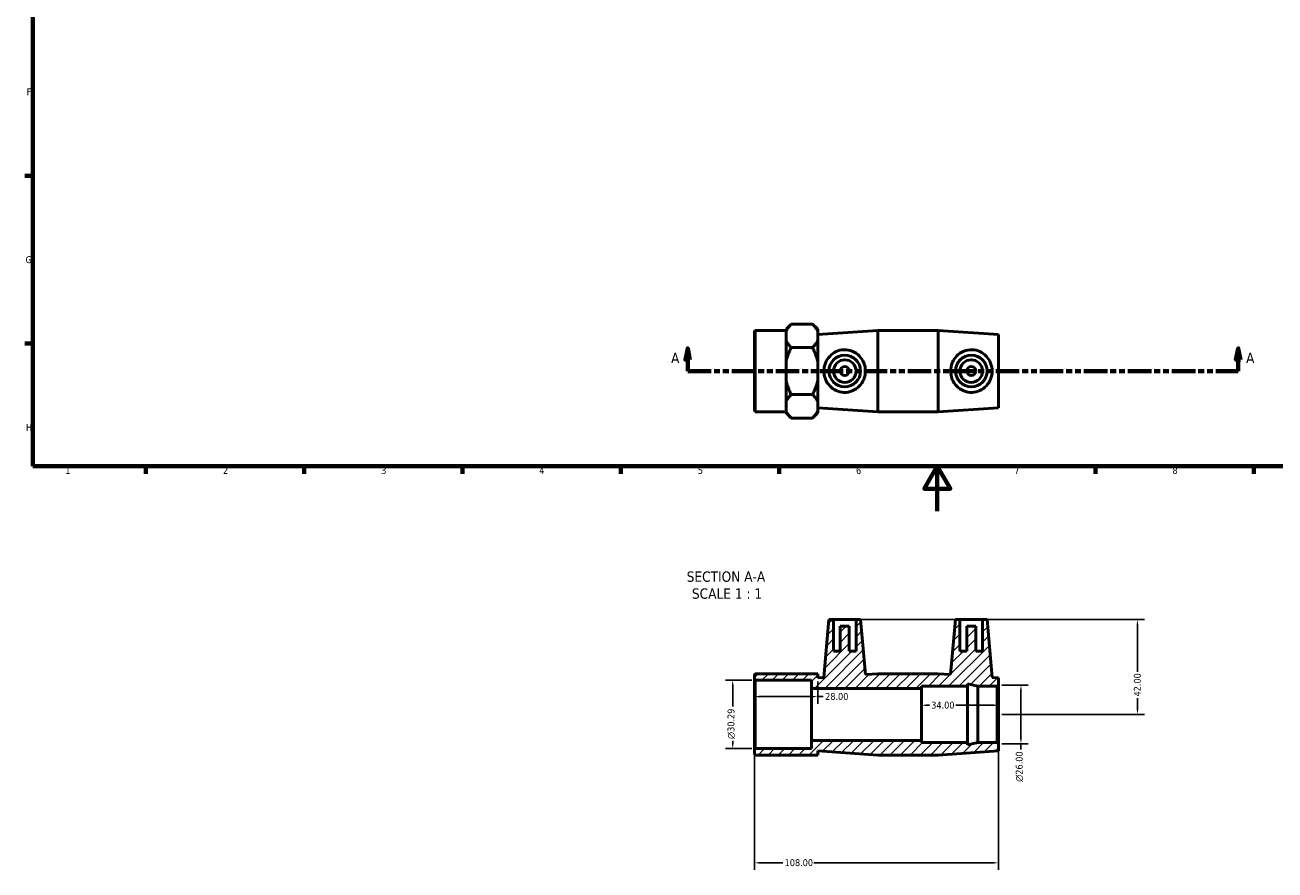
# Model space of a CAD drawing. Header units: millimetres. Extents: x 0 to 904, y -159 to 594.
# Tile 1 of 3: x 17 to 570, y -159 to 215. Entities that reach past the tile are written whole.
import ezdxf

# ---------------------------------------------------------------- set-up
doc = ezdxf.new("R2010")
doc.units = ezdxf.units.MM
doc.linetypes.add('DOUBLE_DASH_CHAIN', pattern=[1.2403, 0.6614, -0.0827, 0.1654, -0.0827, 0.1654, -0.0827])
for name, color, linetype, lineweight in [('Border (ANSI)', 7, 'Continuous', 70), ('Dimension (ANSI)', 7, 'Continuous', 25), ('Hatch (ANSI)', 7, 'Continuous', 18), ('Section Line (ANSI)', 7, 'DOUBLE_DASH_CHAIN', 70), ('Symbol (ANSI)', 7, 'Continuous', 25), ('Visible (ANSI)', 7, 'Continuous', 50)]:
    doc.layers.add(name, color=color, linetype=linetype, lineweight=lineweight)
doc.styles.add('Label Text (ANSI)', font='tahoma.ttf')
doc.styles.add('Note Text (ANSI)', font='tahoma.ttf')
doc.dimstyles.new('Default - mm (ANSI)', dxfattribs={"dimtxt": 3.048, "dimasz": 2.5, "dimexe": 3.175, "dimexo": 1.6002, "dimgap": 0.8, "dimtad": 0, "dimtoh": 1, "dimrnd": 1e-08, "dimzin": 4, "dimdsep": 46, "dimtxsty": 'Note Text (ANSI)', "dimcen": 0.09, "dimdle": 10, "dimclrd": 256, "dimclre": 256, "dimclrt": 230, "dimadec": 1, "dimazin": 1, "dimtfac": 1, "dimtofl": 0, "dimtmove": 0, "dimatfit": 3, "dimfxl": 1, "dimtolj": 1, "dimtzin": 4, "dimlwd": -1, "dimlwe": -1, "dimarcsym": 0})

# ---------------------------------------------------------------- blocks, each defined once
blk = doc.blocks.new('Borders Default Border')
at = {"layer": 'Border (ANSI)'}
for p, q in [((20, 148.5), (16.55, 148.5)), ((20, 74.25), (16.55, 74.25)), ((70.08, 20), (70.08, 16.55)), ((140.17, 20), (140.17, 16.55)), ((210.25, 20), (210.25, 16.55)), ((280.33, 20), (280.33, 16.55)), ((350.42, 20), (350.42, 16.55)), ((490.58, 20), (490.58, 16.55)), ((560.67, 20), (560.67, 16.55))]:
    blk.add_line(p, q, dxfattribs=at)
at = {"layer": 'Border (ANSI)', "flags": 128}
for points in [[(20, 20), (20, 574), (821, 574), (821, 20), (20, 20)], [(420.5, 0), (420.5, 20), (414.73, 10), (426.27, 10), (420.5, 20)]]:
    blk.add_lwpolyline(points, dxfattribs=at)
at = {"layer": 'Border (ANSI)', "color": 230, "true_color": 0xff0080, "char_height": 3.05, "attachment_point": 7, "style": 'Note Text (ANSI)'}
for s, insert in [('F', (17.29, 184.1)), ('G', (16.81, 109.79)), ('H', (16.97, 35.6)), ('1', (34.35, 16.55)), ('2', (104.2, 16.55)), ('3', (174.26, 16.49)), ('4', (244.23, 16.55)), ('5', (314.48, 16.49)), ('6', (384.49, 16.49)), ('7', (454.6, 16.55)), ('8', (524.63, 16.48))]:
    blk.add_mtext(s, dxfattribs=dict(at, insert=insert))
blk = doc.blocks.new('2dTransSection0')
at = {"layer": 'Section Line (ANSI)', "linetype": 'Continuous'}
for p, q in [((309.98, 72.06), (308.98, 67.06)), ((309.98, 67.06), (309.98, 72.06)), ((310.98, 67.06), (309.98, 72.06)), ((553.74, 72.06), (552.74, 67.06)), ((553.74, 67.06), (553.74, 72.06)), ((554.74, 67.06), (553.74, 72.06)), ((308.98, 67.06), (310.98, 67.06)), ((309.98, 62.06), (309.98, 67.06)), ((552.74, 67.06), (554.74, 67.06)), ((553.74, 62.06), (553.74, 67.06)), ((309.98, 62.06), (319.86, 62.06)), ((543.85, 62.06), (553.74, 62.06))]:
    blk.add_line(p, q, dxfattribs=at)
at = {"layer": 'Section Line (ANSI)', "linetype": 'DOUBLE_DASH_CHAIN', "ltscale": 15.71387}
blk.add_line((309.98, 62.06), (553.74, 62.06), dxfattribs=at)
at = {"layer": 'Section Line (ANSI)', "linetype": 'Continuous', "flags": 128}
for points in [[(310.98, 67.06), (309.98, 72.06), (308.98, 67.06), (310.98, 67.06)], [(554.74, 67.06), (553.74, 72.06), (552.74, 67.06), (554.74, 67.06)]]:
    blk.add_lwpolyline(points, dxfattribs=at)
at = {"layer": 'Section Line (ANSI)'}
for points in [[(310.98, 67.06), (309.98, 72.06), (308.98, 67.06), (310.98, 67.06)], [(554.74, 67.06), (553.74, 72.06), (552.74, 67.06), (554.74, 67.06)]]:
    blk.add_solid(points, dxfattribs=at)
at = {"layer": 'Section Line (ANSI)', "char_height": 4.57, "attachment_point": 7, "style": 'Label Text (ANSI)'}
for insert in [(302.62, 65.56), (557.21, 65.56)]:
    blk.add_mtext('A', dxfattribs=dict(at, insert=insert))
blk = doc.blocks.new('*D7')
at = {"layer": 'Defpoints', "color": 0, "transparency": 16777216}
for p in [(339.91, -74.74), (329.91, -105.04), (339.91, -105.04)]:
    blk.add_point(p, dxfattribs=at)
at = {"layer": 'Dimension (ANSI)', "transparency": 16777216}
for p, q in [((338.31, -74.74), (326.73, -74.74)), ((329.91, -77.24), (329.91, -86.45)), ((338.31, -105.04), (326.73, -105.04)), ((329.91, -102.54), (329.91, -101.59))]:
    blk.add_line(p, q, dxfattribs=at)
for points in [[(329.49, -77.24), (330.32, -77.24), (329.91, -74.74)], [(329.49, -102.54), (330.32, -102.54), (329.91, -105.04)]]:
    blk.add_solid(points, dxfattribs=at)
at = {"layer": 'Dimension (ANSI)', "color": 230, "true_color": 0xff0080, "transparency": 16777216, "insert": (327.61, -100.79), "char_height": 3.048, "attachment_point": 1, "rotation": 90, "style": 'Note Text (ANSI)'}
blk.add_mtext('\\A1;\\fAIGDT|b0|i0;\\H3.0480;\\ln\\fTahoma|b0|i0;\\H3.0480;30.29', dxfattribs=at)
blk = doc.blocks.new('*D8')
at = {"layer": 'Defpoints', "color": 0, "transparency": 16777216}
for p in [(447.53, -102.89), (339.53, -105.41), (339.53, -155.59)]:
    blk.add_point(p, dxfattribs=at)
at = {"layer": 'Dimension (ANSI)', "transparency": 16777216}
for p, q in [((447.53, -104.49), (447.53, -158.76)), ((339.53, -107.01), (339.53, -158.76)), ((342.03, -155.59), (352.1, -155.59)), ((445.03, -155.59), (365.78, -155.59))]:
    blk.add_line(p, q, dxfattribs=at)
for points in [[(342.03, -155.17), (342.03, -156), (339.53, -155.59)], [(445.03, -155.17), (445.03, -156), (447.53, -155.59)]]:
    blk.add_solid(points, dxfattribs=at)
at = {"layer": 'Dimension (ANSI)', "color": 230, "true_color": 0xff0080, "transparency": 16777216, "insert": (352.9, -153.99), "char_height": 3.048, "attachment_point": 1, "style": 'Note Text (ANSI)'}
blk.add_mtext('\\A1;108.00', dxfattribs=at)
blk = doc.blocks.new('*D9')
at = {"layer": 'Defpoints', "color": 0, "transparency": 16777216}
for p in [(447.53, -76.89), (447.53, -102.89), (457.53, -102.89)]:
    blk.add_point(p, dxfattribs=at)
at = {"layer": 'Dimension (ANSI)', "transparency": 16777216}
for p, q in [((449.13, -76.89), (460.71, -76.89)), ((457.53, -79.39), (457.53, -100.39)), ((449.13, -102.89), (460.71, -102.89)), ((457.53, -102.89), (457.53, -105.39))]:
    blk.add_line(p, q, dxfattribs=at)
for points in [[(457.11, -79.39), (457.95, -79.39), (457.53, -76.89)], [(457.11, -100.39), (457.95, -100.39), (457.53, -102.89)]]:
    blk.add_solid(points, dxfattribs=at)
at = {"layer": 'Dimension (ANSI)', "color": 230, "true_color": 0xff0080, "transparency": 16777216, "insert": (455.24, -119.74), "char_height": 3.048, "attachment_point": 1, "rotation": 90, "style": 'Note Text (ANSI)'}
blk.add_mtext('\\A1;\\fAIGDT|b0|i0;\\H3.0480;\\ln\\fTahoma|b0|i0;\\H3.0480;26.00', dxfattribs=at)
blk = doc.blocks.new('*D10')
at = {"layer": 'Defpoints', "color": 0, "transparency": 16777216}
for p in [(413.53, -85.85), (413.53, -89.89), (447.53, -89.89)]:
    blk.add_point(p, dxfattribs=at)
at = {"layer": 'Dimension (ANSI)', "transparency": 16777216}
for p, q in [((416.03, -85.85), (417.01, -85.85)), ((445.03, -85.85), (428.67, -85.85))]:
    blk.add_line(p, q, dxfattribs=at)
for points in [[(416.03, -85.43), (416.03, -86.27), (413.53, -85.85)], [(445.03, -85.43), (445.03, -86.27), (447.53, -85.85)]]:
    blk.add_solid(points, dxfattribs=at)
at = {"layer": 'Dimension (ANSI)', "color": 230, "true_color": 0xff0080, "transparency": 16777216, "insert": (417.81, -84.26), "char_height": 3.048, "attachment_point": 1, "style": 'Note Text (ANSI)'}
blk.add_mtext('\\A1;34.00', dxfattribs=at)
blk = doc.blocks.new('*D11')
at = {"layer": 'Defpoints', "color": 0, "transparency": 16777216}
for p in [(384.53, -47.89), (447.53, -89.89), (509.11, -89.89)]:
    blk.add_point(p, dxfattribs=at)
at = {"layer": 'Dimension (ANSI)', "transparency": 16777216}
for p, q in [((386.13, -47.89), (512.28, -47.89)), ((509.11, -50.39), (509.11, -71)), ((509.11, -87.39), (509.11, -82.78)), ((449.13, -89.89), (512.28, -89.89))]:
    blk.add_line(p, q, dxfattribs=at)
for points in [[(508.69, -50.39), (509.52, -50.39), (509.11, -47.89)], [(508.69, -87.39), (509.52, -87.39), (509.11, -89.89)]]:
    blk.add_solid(points, dxfattribs=at)
at = {"layer": 'Dimension (ANSI)', "color": 230, "true_color": 0xff0080, "transparency": 16777216, "insert": (507.52, -81.98), "char_height": 3.048, "attachment_point": 1, "rotation": 90, "style": 'Note Text (ANSI)'}
blk.add_mtext('\\A1;42.00', dxfattribs=at)
blk = doc.blocks.new('*D12')
at = {"layer": 'Defpoints', "color": 0, "transparency": 16777216}
for p in [(367.53, -73.69), (339.53, -82.03), (367.53, -82.03)]:
    blk.add_point(p, dxfattribs=at)
at = {"layer": 'Dimension (ANSI)', "transparency": 16777216}
for p, q in [((367.53, -75.29), (367.53, -85.2)), ((342.03, -82.03), (365.03, -82.03)), ((367.53, -82.03), (370.03, -82.03))]:
    blk.add_line(p, q, dxfattribs=at)
for points in [[(342.03, -81.61), (342.03, -82.44), (339.53, -82.03)], [(365.03, -81.61), (365.03, -82.44), (367.53, -82.03)]]:
    blk.add_solid(points, dxfattribs=at)
at = {"layer": 'Dimension (ANSI)', "color": 230, "true_color": 0xff0080, "transparency": 16777216, "insert": (370.83, -80.43), "char_height": 3.048, "attachment_point": 1, "style": 'Note Text (ANSI)'}
blk.add_mtext('\\A1;28.00', dxfattribs=at)

msp = doc.modelspace()

# ---------------------------------------------------------------- hatches: boundary and pattern name
at = {"layer": 'Hatch (ANSI)'}
h = msp.add_hatch(dxfattribs=at)
h.set_pattern_fill('ANSI31', color=256, scale=25.4, style=0)
h.set_pattern_definition([(45, (0, 0), (-2.245064, 2.245064), [])])
h.paths.add_polyline_path([(420.865, -71.89), (394.198, -71.89), (388.664, -72.264), (386.531, -47.89), (384.531, -47.89), (384.531, -61.89), (381.531, -61.89), (381.531, -50.89), (377.531, -50.89), (377.531, -61.89), (374.531, -61.89), (374.531, -47.89), (372.531, -47.89), (370.29, -73.504), (367.531, -73.69), (367.531, -71.89), (353.531, -71.89), (339.906, -71.89), (339.531, -72.265), (339.531, -74.37), (339.906, -74.745), (364.731, -74.745), (364.731, -78.39), (413.531, -78.39), (413.531, -77.39), (433.931, -77.39), (433.931, -76.427), (438.465, -77.39), (447.031, -77.39), (447.531, -76.89), (447.531, -73.69), (444.772, -73.504), (442.531, -47.89), (440.531, -47.89), (440.531, -61.89), (437.531, -61.89), (437.531, -50.89), (433.531, -50.89), (433.531, -61.89), (430.531, -61.89), (430.531, -47.89), (428.531, -47.89), (426.399, -72.264)])
h.paths.add_polyline_path([(394.198, -107.89), (420.865, -107.89), (447.531, -106.09), (447.531, -102.89), (447.031, -102.39), (438.465, -102.39), (433.931, -103.354), (433.931, -102.39), (413.531, -102.39), (413.531, -101.39), (364.731, -101.39), (364.731, -105.036), (339.906, -105.036), (339.531, -105.411), (339.531, -107.515), (339.906, -107.89), (353.531, -107.89), (367.531, -107.89), (367.531, -106.09)])

# ---------------------------------------------------------------- linework, layer by layer
at = {"layer": 'Visible (ANSI)'}
for p, q in [((339.531, 79.683), (339.906, 80.058)), ((339.531, 44.433), (339.531, 79.683)), ((339.906, 80.058), (339.906, 44.058)), ((339.906, 80.058), (353.531, 80.058)), ((353.531, 80.542), (355.831, 82.842)), ((353.531, 80.542), (353.531, 79.749)), ((353.531, 77.646), (353.531, 79.749)), ((353.531, 75.544), (353.531, 77.646)), ((365.231, 82.842), (355.831, 82.842)), ((367.531, 80.542), (365.231, 82.842)), ((367.531, 79.749), (367.531, 80.542)), ((367.531, 78.258), (394.198, 80.058)), ((367.531, 75.544), (367.531, 79.749)), ((394.198, 44.058), (394.198, 80.058)), ((394.198, 80.058), (420.865, 80.058)), ((420.865, 44.058), (420.865, 80.058)), ((447.531, 78.258), (420.865, 80.058)), ((447.531, 45.858), (447.531, 78.258)), ((353.531, 75.544), (353.531, 66.263)), ((365.231, 72.45), (355.831, 72.45)), ((367.531, 66.263), (367.531, 75.544)), ((353.531, 62.058), (353.531, 66.263)), ((353.531, 57.853), (353.531, 62.058)), ((367.531, 57.853), (367.531, 66.263)), ((353.531, 57.853), (353.531, 48.572)), ((367.531, 48.572), (367.531, 57.853)), ((365.231, 51.666), (355.831, 51.666)), ((339.531, 44.433), (339.906, 44.058)), ((353.531, 46.469), (353.531, 48.572)), ((353.531, 44.367), (353.531, 46.469)), ((353.531, 44.367), (353.531, 43.573)), ((367.531, 44.367), (367.531, 48.572)), ((367.531, 45.858), (394.198, 44.058)), ((367.531, 43.573), (367.531, 44.367)), ((447.531, 45.858), (420.865, 44.058)), ((339.906, 44.058), (353.531, 44.058)), ((353.531, 43.573), (355.831, 41.273)), ((365.231, 41.273), (355.831, 41.273)), ((367.531, 43.573), (365.231, 41.273)), ((394.198, 44.058), (420.865, 44.058)), ((372.531, -47.89), (370.29, -73.504)), ((374.531, -47.89), (372.531, -47.89)), ((374.531, -61.89), (374.531, -47.89)), ((374.531, -47.89), (384.531, -47.89)), ((386.531, -47.89), (384.531, -47.89)), ((384.531, -47.89), (384.531, -61.89)), ((388.664, -72.264), (386.531, -47.89)), ((428.531, -47.89), (426.399, -72.264)), ((430.531, -47.89), (428.531, -47.89)), ((430.531, -61.89), (430.531, -47.89)), ((430.531, -47.89), (440.531, -47.89)), ((442.531, -47.89), (440.531, -47.89)), ((440.531, -47.89), (440.531, -61.89)), ((444.772, -73.504), (442.531, -47.89)), ((381.531, -50.89), (377.531, -50.89)), ((377.531, -50.89), (377.531, -61.89)), ((381.531, -61.89), (381.531, -50.89)), ((437.531, -50.89), (433.531, -50.89)), ((433.531, -50.89), (433.531, -61.89)), ((437.531, -61.89), (437.531, -50.89)), ((377.531, -61.89), (374.531, -61.89)), ((384.531, -61.89), (381.531, -61.89)), ((433.531, -61.89), (430.531, -61.89)), ((440.531, -61.89), (437.531, -61.89)), ((339.906, -71.89), (339.531, -72.265)), ((353.531, -71.89), (339.906, -71.89)), ((367.531, -71.89), (353.531, -71.89)), ((367.531, -73.69), (367.531, -71.89)), ((394.198, -71.89), (388.664, -72.264)), ((420.865, -71.89), (394.198, -71.89)), ((426.399, -72.264), (420.865, -71.89)), ((339.531, -72.265), (339.531, -74.37)), ((339.531, -74.37), (339.906, -74.745)), ((339.531, -74.37), (339.531, -105.411)), ((339.906, -74.745), (364.731, -74.745)), ((339.906, -105.036), (339.906, -74.745)), ((364.731, -74.745), (364.731, -78.39)), ((370.29, -73.504), (367.531, -73.69)), ((413.531, -78.39), (413.531, -77.39)), ((413.531, -77.39), (433.931, -77.39)), ((433.931, -77.39), (433.931, -76.427)), ((433.931, -76.427), (438.465, -77.39)), ((433.931, -102.39), (433.931, -77.39)), ((438.465, -77.39), (447.031, -77.39)), ((438.465, -102.39), (438.465, -77.39)), ((447.531, -73.69), (444.772, -73.504)), ((447.031, -77.39), (447.531, -76.89)), ((447.031, -77.39), (447.031, -102.39)), ((447.531, -76.89), (447.531, -73.69)), ((447.531, -102.89), (447.531, -76.89)), ((364.731, -78.39), (413.531, -78.39)), ((364.731, -101.39), (364.731, -78.39)), ((413.531, -101.39), (413.531, -78.39)), ((339.906, -105.036), (339.531, -105.411)), ((364.731, -105.036), (339.906, -105.036)), ((413.531, -101.39), (364.731, -101.39)), ((364.731, -101.39), (364.731, -105.036)), ((413.531, -102.39), (413.531, -101.39)), ((433.931, -102.39), (413.531, -102.39)), ((438.465, -102.39), (433.931, -103.354)), ((433.931, -103.354), (433.931, -102.39)), ((447.031, -102.39), (438.465, -102.39)), ((447.531, -102.89), (447.031, -102.39)), ((447.531, -106.09), (447.531, -102.89)), ((339.531, -105.411), (339.531, -107.515)), ((339.531, -107.515), (339.906, -107.89)), ((339.906, -107.89), (353.531, -107.89)), ((353.531, -107.89), (367.531, -107.89)), ((367.531, -107.89), (367.531, -106.09)), ((367.531, -106.09), (394.198, -107.89)), ((394.198, -107.89), (420.865, -107.89)), ((420.865, -107.89), (447.531, -106.09))]:
    msp.add_line(p, q, dxfattribs=at)
for centre, radius in [((379.531, 62.058), 7), ((379.531, 62.058), 5), ((435.531, 62.058), 7), ((435.531, 62.058), 5), ((379.531, 62.058), 2), ((435.531, 62.058), 2)]:
    msp.add_circle(centre, radius, dxfattribs=at)
for points in [[(355.831, 82.842), (354.194, 81.205), (353.531, 79.749)], [(367.531, 79.749), (366.869, 81.205), (365.231, 82.842)], [(353.531, 75.544), (354.194, 74.088), (355.831, 72.45)], [(355.831, 72.45), (354.194, 69.175), (353.531, 66.263)], [(365.231, 72.45), (366.869, 74.088), (367.531, 75.544)], [(367.531, 66.263), (366.869, 69.175), (365.231, 72.45)], [(353.531, 57.853), (354.194, 54.94), (355.831, 51.666)], [(365.231, 51.666), (366.869, 54.94), (367.531, 57.853)], [(355.831, 51.666), (354.194, 50.028), (353.531, 48.572)], [(367.531, 48.572), (366.869, 50.028), (365.231, 51.666)], [(353.531, 44.367), (354.194, 42.911), (355.831, 41.273)], [(365.231, 41.273), (366.869, 42.911), (367.531, 44.367)]]:
    msp.add_rational_spline(points, [1, 1.01264937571, 1], degree=2, dxfattribs=at)
for points, knots in [([(379.131, 52.627), (377.973, 52.671), (376.763, 52.957), (374.581, 53.98), (373.605, 54.715), (372.073, 56.361), (371.406, 57.394), (370.514, 59.659), (370.29, 60.893), (370.29, 63.223), (370.514, 64.457), (371.406, 66.722), (372.073, 67.754), (373.605, 69.401), (374.581, 70.136), (376.763, 71.159), (377.973, 71.445), (380.391, 71.535), (381.694, 71.303), (384.049, 70.334), (385.107, 69.598), (386.749, 67.925), (387.46, 66.881), (388.418, 64.557), (388.664, 63.276), (388.664, 60.839), (388.418, 59.559), (387.46, 57.235), (386.749, 56.19), (385.107, 54.518), (384.049, 53.782), (381.694, 52.813), (380.391, 52.58), (379.131, 52.627)], [0, 0, 0, 0, 0.3483326, 0.3483326, 0.6966653, 0.6966653, 1.0461741, 1.0461741, 1.3956829, 1.3956829, 1.7451917, 1.7451917, 2.0947005, 2.0947005, 2.4430331, 2.4430331, 2.7913657, 2.7913657, 3.1701489, 3.1701489, 3.5489321, 3.5489321, 3.914469, 3.914469, 4.2800059, 4.2800059, 4.6455429, 4.6455429, 5.0110798, 5.0110798, 5.389863, 5.389863, 5.7686462, 5.7686462, 5.7686462, 5.7686462]), ([(435.931, 52.627), (434.671, 52.58), (433.369, 52.813), (431.013, 53.782), (429.956, 54.518), (428.314, 56.19), (427.602, 57.235), (426.644, 59.559), (426.399, 60.839), (426.399, 63.276), (426.644, 64.557), (427.602, 66.881), (428.314, 67.925), (429.956, 69.598), (431.013, 70.334), (433.369, 71.303), (434.671, 71.535), (437.09, 71.445), (438.299, 71.159), (440.481, 70.136), (441.457, 69.401), (442.989, 67.754), (443.657, 66.722), (444.549, 64.457), (444.772, 63.223), (444.772, 60.893), (444.549, 59.659), (443.657, 57.394), (442.989, 56.361), (441.457, 54.715), (440.481, 53.98), (438.299, 52.957), (437.09, 52.671), (435.931, 52.627)], [0, 0, 0, 0, 0.3787832, 0.3787832, 0.7575664, 0.7575664, 1.1231033, 1.1231033, 1.4886402, 1.4886402, 1.8541771, 1.8541771, 2.2197141, 2.2197141, 2.5984973, 2.5984973, 2.9772804, 2.9772804, 3.3256131, 3.3256131, 3.6739457, 3.6739457, 4.0234545, 4.0234545, 4.3729633, 4.3729633, 4.7224721, 4.7224721, 5.0719809, 5.0719809, 5.4203135, 5.4203135, 5.7686462, 5.7686462, 5.7686462, 5.7686462])]:
    msp.add_open_spline(points, degree=3, knots=knots, dxfattribs=at)

# ---------------------------------------------------------------- block references
msp.add_blockref('Borders Default Border', (0, 0))
at = {"layer": 'Section Line (ANSI)'}
msp.add_blockref('2dTransSection0', (0, 0), dxfattribs=at)

# ---------------------------------------------------------------- texts
at = {"layer": 'Symbol (ANSI)', "char_height": 4.572, "attachment_point": 7, "style": 'Label Text (ANSI)'}
for s, insert in [('SECTION A-A', (309.522, -31.285)), ('SCALE 1 : 1', (311.842, -38.798))]:
    msp.add_mtext(s, dxfattribs=dict(at, insert=insert))

# ---------------------------------------------------------------- dimensions: what is measured, and where the dimension line sits
at = {"layer": 'Dimension (ANSI)'}
for base, p1, p2, angle, override, picture, middle in [((509.108, -89.89), (384.531, -47.89), (447.531, -89.89), 90, {"dimtoh": 0, "dimdec": 2, "dimtp": 0, "dimtm": 0, "dimtdec": 2, "dimatfit": 1}, '*D11', (509.108, -76.89)), ((413.531, -85.85), (447.531, -89.89), (413.531, -89.89), 180, {"dimtoh": 0, "dimdec": 2, "dimse1": 1, "dimse2": 1, "dimtp": 0, "dimtm": 0, "dimtdec": 2, "dimatfit": 1}, '*D10', (422.84, -85.85)), ((339.531, -155.588), (447.531, -102.89), (339.531, -105.411), 180, {"dimtoh": 0, "dimdec": 2, "dimtp": 0, "dimtm": 0, "dimtdec": 2, "dimatfit": 1}, '*D8', (358.942, -155.588))]:
    dim = msp.add_linear_dim(base=base, p1=p1, p2=p2, angle=angle, dimstyle='Default - mm (ANSI)', override=override, dxfattribs=at)
    dim.commit()
    dim.dimension.update_dxf_attribs({"geometry": picture, "text_midpoint": middle, "dimtype": 160})
for base, p1, p2, override, picture, middle in [((329.906, -105.036), (339.906, -74.745), (339.906, -105.036), {"dimtoh": 0, "dimdec": 2, "dimtp": 0, "dimtm": 0, "dimtdec": 2, "dimatfit": 1}, '*D7', (329.906, -94.019)), ((457.531, -102.89), (447.531, -76.89), (447.531, -102.89), {"dimtoh": 0, "dimdec": 2, "dimtp": 0, "dimtm": 0, "dimtdec": 2, "dimatfit": 2}, '*D9', (457.531, -112.963))]:
    dim = msp.add_linear_dim(base=base, p1=p1, p2=p2, angle=90, text='\\fAIGDT|b0|i0;\\H3.0480;\\ln\\fTahoma|b0|i0;\\H3.0480;<>', dimstyle='Default - mm (ANSI)', override=override, dxfattribs=at)
    dim.commit()
    dim.dimension.update_dxf_attribs({"geometry": picture, "text_midpoint": middle, "dimtype": 160})
dim = msp.add_linear_dim(base=(367.531, -82.028), p1=(339.531, -82.028), p2=(367.531, -73.69), dimstyle='Default - mm (ANSI)', override={"dimtoh": 0, "dimdec": 2, "dimse1": 1, "dimtp": 0, "dimtm": 0, "dimtdec": 2, "dimatfit": 2}, dxfattribs=at)
dim.commit()
dim.dimension.update_dxf_attribs({"geometry": '*D12', "text_midpoint": (375.846, -82.028), "dimtype": 160})

doc.saveas('drawing.dxf')
